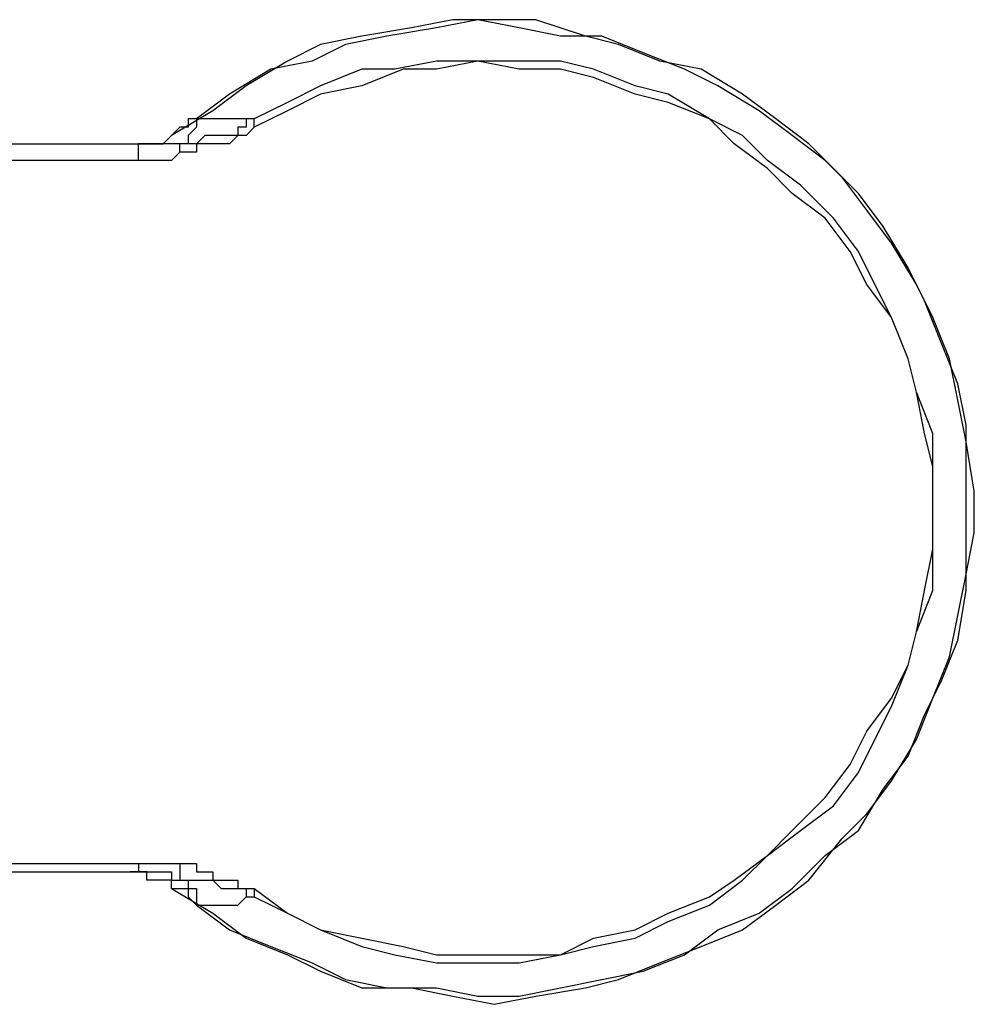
# Model space of a CAD drawing. Header units: millimetres. Extents: x 3884.54 to 3885.69, y 1889.56 to 1890.55.
# Tile 7 of 9: x 3885.0773 to 3885.1261, y 1890.2756 to 1890.3259. Entities that reach past the tile are written whole.
import ezdxf

# ---------------------------------------------------------------- set-up
doc = ezdxf.new("R2010")
doc.units = ezdxf.units.MM
doc.layers.add('SANINDUSA', color=3, linetype='Continuous')

msp = doc.modelspace()

# ---------------------------------------------------------------- linework, layer by layer
at = {"layer": 'SANINDUSA'}
for points in [[(3885.099412, 1890.325933), (3885.099412, 1890.325933), (3885.097295, 1890.325511), (3885.097295, 1890.325511)], [(3885.100682, 1890.325933), (3885.100682, 1890.325933), (3885.098565, 1890.325511), (3885.098565, 1890.325511)], [(3885.101527, 1890.325933), (3885.101527, 1890.325933), (3885.099412, 1890.325933), (3885.099412, 1890.325933)], [(3885.102797, 1890.325511), (3885.102797, 1890.325511), (3885.100682, 1890.325933), (3885.100682, 1890.325933)], [(3885.103644, 1890.325933), (3885.103644, 1890.325933), (3885.101527, 1890.325933), (3885.101527, 1890.325933)], [(3885.106184, 1890.325086), (3885.106184, 1890.325086), (3885.103644, 1890.325933), (3885.103644, 1890.325933)], [(3885.097295, 1890.325511), (3885.097295, 1890.325511), (3885.094755, 1890.325086), (3885.094755, 1890.325086)], [(3885.098565, 1890.325511), (3885.098565, 1890.325511), (3885.096025, 1890.325086), (3885.096025, 1890.325086)], [(3885.104914, 1890.325086), (3885.104914, 1890.325086), (3885.102797, 1890.325511), (3885.102797, 1890.325511)], [(3885.094755, 1890.325086), (3885.094755, 1890.325086), (3885.092638, 1890.324664), (3885.092638, 1890.324664)], [(3885.096025, 1890.325086), (3885.096025, 1890.325086), (3885.093908, 1890.324664), (3885.093908, 1890.324664)], [(3885.107031, 1890.325086), (3885.107031, 1890.325086), (3885.104914, 1890.325086), (3885.104914, 1890.325086)], [(3885.107877, 1890.324664), (3885.107877, 1890.324664), (3885.106184, 1890.325086), (3885.106184, 1890.325086)], [(3885.109146, 1890.324241), (3885.109146, 1890.324241), (3885.107031, 1890.325086), (3885.107031, 1890.325086)], [(3885.092638, 1890.324664), (3885.092638, 1890.324664), (3885.090946, 1890.323817), (3885.090946, 1890.323817)], [(3885.093908, 1890.324664), (3885.093908, 1890.324664), (3885.092215, 1890.323817), (3885.092215, 1890.323817)], [(3885.109993, 1890.323817), (3885.109993, 1890.323817), (3885.107877, 1890.324664), (3885.107877, 1890.324664)], [(3885.090946, 1890.323817), (3885.090946, 1890.323817), (3885.088829, 1890.322547), (3885.088829, 1890.322547)], [(3885.092215, 1890.323817), (3885.092215, 1890.323817), (3885.090099, 1890.323394), (3885.090099, 1890.323394)], [(3885.098565, 1890.323817), (3885.098565, 1890.323817), (3885.096448, 1890.323394), (3885.096448, 1890.323394)], [(3885.100682, 1890.323817), (3885.100682, 1890.323817), (3885.098565, 1890.323817), (3885.098565, 1890.323817)], [(3885.100682, 1890.323817), (3885.100682, 1890.323817), (3885.098565, 1890.323394), (3885.098565, 1890.323394)], [(3885.102797, 1890.323817), (3885.102797, 1890.323817), (3885.100682, 1890.323817), (3885.100682, 1890.323817)], [(3885.102797, 1890.323394), (3885.102797, 1890.323394), (3885.100682, 1890.323817), (3885.100682, 1890.323817)], [(3885.104914, 1890.323817), (3885.104914, 1890.323817), (3885.102797, 1890.323817), (3885.102797, 1890.323817)], [(3885.106607, 1890.323394), (3885.106607, 1890.323394), (3885.104914, 1890.323817), (3885.104914, 1890.323817)], [(3885.111263, 1890.323394), (3885.111263, 1890.323394), (3885.109146, 1890.324241), (3885.109146, 1890.324241)], [(3885.11211, 1890.323394), (3885.11211, 1890.323394), (3885.109993, 1890.323817), (3885.109993, 1890.323817)], [(3885.090099, 1890.323394), (3885.090099, 1890.323394), (3885.087982, 1890.322124), (3885.087982, 1890.322124)], [(3885.094755, 1890.323394), (3885.094755, 1890.323394), (3885.092638, 1890.322547), (3885.092638, 1890.322547)], [(3885.096448, 1890.323394), (3885.096448, 1890.323394), (3885.094755, 1890.323394), (3885.094755, 1890.323394)], [(3885.096871, 1890.323394), (3885.096871, 1890.323394), (3885.094755, 1890.322547), (3885.094755, 1890.322547)], [(3885.098565, 1890.323394), (3885.098565, 1890.323394), (3885.096871, 1890.323394), (3885.096871, 1890.323394)], [(3885.104914, 1890.323394), (3885.104914, 1890.323394), (3885.102797, 1890.323394), (3885.102797, 1890.323394)], [(3885.106607, 1890.322971), (3885.106607, 1890.322971), (3885.104914, 1890.323394), (3885.104914, 1890.323394)], [(3885.108724, 1890.322547), (3885.108724, 1890.322547), (3885.106607, 1890.323394), (3885.106607, 1890.323394)], [(3885.112956, 1890.322547), (3885.112956, 1890.322547), (3885.111263, 1890.323394), (3885.111263, 1890.323394)], [(3885.114226, 1890.322124), (3885.114226, 1890.322124), (3885.11211, 1890.323394), (3885.11211, 1890.323394)], [(3885.108724, 1890.322124), (3885.108724, 1890.322124), (3885.106607, 1890.322971), (3885.106607, 1890.322971)], [(3885.088829, 1890.322547), (3885.088829, 1890.322547), (3885.087135, 1890.321277), (3885.087135, 1890.321277)], [(3885.092638, 1890.322547), (3885.092638, 1890.322547), (3885.090946, 1890.3217), (3885.090946, 1890.3217)], [(3885.094755, 1890.322547), (3885.094755, 1890.322547), (3885.092638, 1890.322124), (3885.092638, 1890.322124)], [(3885.110416, 1890.322124), (3885.110416, 1890.322124), (3885.108724, 1890.322547), (3885.108724, 1890.322547)], [(3885.115073, 1890.321277), (3885.115073, 1890.321277), (3885.112956, 1890.322547), (3885.112956, 1890.322547)], [(3885.087982, 1890.322124), (3885.087982, 1890.322124), (3885.086289, 1890.320853), (3885.086289, 1890.320853)], [(3885.092638, 1890.322124), (3885.092638, 1890.322124), (3885.090946, 1890.321277), (3885.090946, 1890.321277)], [(3885.110416, 1890.3217), (3885.110416, 1890.3217), (3885.108724, 1890.322124), (3885.108724, 1890.322124)], [(3885.112533, 1890.320853), (3885.112533, 1890.320853), (3885.110416, 1890.322124), (3885.110416, 1890.322124)], [(3885.11592, 1890.320853), (3885.11592, 1890.320853), (3885.114226, 1890.322124), (3885.114226, 1890.322124)], [(3885.087135, 1890.321277), (3885.087135, 1890.321277), (3885.085019, 1890.320007), (3885.085019, 1890.320007)], [(3885.090946, 1890.3217), (3885.090946, 1890.3217), (3885.089252, 1890.320853), (3885.089252, 1890.320853)], [(3885.090946, 1890.321277), (3885.090946, 1890.321277), (3885.089252, 1890.320431), (3885.089252, 1890.320431)], [(3885.112533, 1890.320853), (3885.112533, 1890.320853), (3885.110416, 1890.3217), (3885.110416, 1890.3217)], [(3885.116766, 1890.320007), (3885.116766, 1890.320007), (3885.115073, 1890.321277), (3885.115073, 1890.321277)], [(3885.085866, 1890.320853), (3885.085866, 1890.320853), (3885.085866, 1890.320431), (3885.085866, 1890.320431)], [(3885.086289, 1890.320853), (3885.086289, 1890.320853), (3885.085866, 1890.320853), (3885.085866, 1890.320853)], [(3885.088405, 1890.320853), (3885.088405, 1890.320853), (3885.086289, 1890.320853), (3885.086289, 1890.320853)], [(3885.089252, 1890.320853), (3885.089252, 1890.320853), (3885.088405, 1890.320853), (3885.088405, 1890.320853)], [(3885.089252, 1890.320431), (3885.089252, 1890.320431), (3885.089252, 1890.320853), (3885.089252, 1890.320853)], [(3885.114226, 1890.320007), (3885.114226, 1890.320007), (3885.112533, 1890.320853), (3885.112533, 1890.320853)], [(3885.113803, 1890.319584), (3885.113803, 1890.319584), (3885.112533, 1890.320853), (3885.112533, 1890.320853)], [(3885.117613, 1890.319584), (3885.117613, 1890.319584), (3885.11592, 1890.320853), (3885.11592, 1890.320853)], [(3885.085443, 1890.320431), (3885.085443, 1890.320431), (3885.085019, 1890.320007), (3885.085019, 1890.320007)], [(3885.085866, 1890.320431), (3885.085866, 1890.320431), (3885.085443, 1890.320431), (3885.085443, 1890.320431)], [(3885.084596, 1890.319584), (3885.084596, 1890.319584), (3885.085019, 1890.320007), (3885.085019, 1890.320007)], [(3885.115496, 1890.318737), (3885.115496, 1890.318737), (3885.114226, 1890.320007), (3885.114226, 1890.320007)], [(3885.118459, 1890.318737), (3885.118459, 1890.318737), (3885.116766, 1890.320007), (3885.116766, 1890.320007)], [(3885.064278, 1890.319584), (3885.064278, 1890.319584), (3885.083326, 1890.319584), (3885.083326, 1890.319584)], [(3885.082903, 1890.319584), (3885.082903, 1890.319584), (3885.083326, 1890.319584), (3885.083326, 1890.319584)], [(3885.083326, 1890.318737), (3885.083326, 1890.318737), (3885.083326, 1890.319584), (3885.083326, 1890.319584)], [(3885.083326, 1890.319584), (3885.083326, 1890.319584), (3885.083749, 1890.319584), (3885.083749, 1890.319584)], [(3885.083749, 1890.319584), (3885.083749, 1890.319584), (3885.084173, 1890.319584), (3885.084173, 1890.319584)], [(3885.084173, 1890.319584), (3885.084173, 1890.319584), (3885.084596, 1890.319584), (3885.084596, 1890.319584)], [(3885.085443, 1890.319161), (3885.085443, 1890.319161), (3885.085443, 1890.319584), (3885.085443, 1890.319584)], [(3885.115496, 1890.318314), (3885.115496, 1890.318314), (3885.113803, 1890.319584), (3885.113803, 1890.319584)], [(3885.119306, 1890.317891), (3885.119306, 1890.317891), (3885.117613, 1890.319584), (3885.117613, 1890.319584)], [(3885.083326, 1890.318737), (3885.083326, 1890.318737), (3885.07613, 1890.318737), (3885.07613, 1890.318737)], [(3885.11719, 1890.317467), (3885.11719, 1890.317467), (3885.115496, 1890.318737), (3885.115496, 1890.318737)], [(3885.116766, 1890.317044), (3885.116766, 1890.317044), (3885.115496, 1890.318314), (3885.115496, 1890.318314)], [(3885.120153, 1890.317044), (3885.120153, 1890.317044), (3885.118459, 1890.318737), (3885.118459, 1890.318737)], [(3885.120576, 1890.316197), (3885.120576, 1890.316197), (3885.119306, 1890.317891), (3885.119306, 1890.317891)], [(3885.118882, 1890.315775), (3885.118882, 1890.315775), (3885.11719, 1890.317467), (3885.11719, 1890.317467)], [(3885.118459, 1890.315775), (3885.118459, 1890.315775), (3885.116766, 1890.317044), (3885.116766, 1890.317044)], [(3885.121423, 1890.315351), (3885.121423, 1890.315351), (3885.120153, 1890.317044), (3885.120153, 1890.317044)], [(3885.119729, 1890.314081), (3885.119729, 1890.314081), (3885.118459, 1890.315775), (3885.118459, 1890.315775)], [(3885.120153, 1890.314081), (3885.120153, 1890.314081), (3885.118882, 1890.315775), (3885.118882, 1890.315775)], [(3885.121845, 1890.314505), (3885.121845, 1890.314505), (3885.120576, 1890.316197), (3885.120576, 1890.316197)], [(3885.122692, 1890.313234), (3885.122692, 1890.313234), (3885.121423, 1890.315351), (3885.121423, 1890.315351)], [(3885.123115, 1890.312387), (3885.123115, 1890.312387), (3885.121845, 1890.314505), (3885.121845, 1890.314505)], [(3885.120576, 1890.312387), (3885.120576, 1890.312387), (3885.119729, 1890.314081), (3885.119729, 1890.314081)], [(3885.120999, 1890.312387), (3885.120999, 1890.312387), (3885.120153, 1890.314081), (3885.120153, 1890.314081)], [(3885.123539, 1890.311542), (3885.123539, 1890.311542), (3885.122692, 1890.313234), (3885.122692, 1890.313234)], [(3885.121845, 1890.310695), (3885.121845, 1890.310695), (3885.120576, 1890.312387), (3885.120576, 1890.312387)], [(3885.121845, 1890.310695), (3885.121845, 1890.310695), (3885.120999, 1890.312387), (3885.120999, 1890.312387)], [(3885.123962, 1890.310695), (3885.123962, 1890.310695), (3885.123115, 1890.312387), (3885.123115, 1890.312387)], [(3885.124385, 1890.309425), (3885.124385, 1890.309425), (3885.123539, 1890.311542), (3885.123539, 1890.311542)], [(3885.122692, 1890.308578), (3885.122692, 1890.308578), (3885.121845, 1890.310695), (3885.121845, 1890.310695)], [(3885.122692, 1890.308578), (3885.122692, 1890.308578), (3885.121845, 1890.310695), (3885.121845, 1890.310695)], [(3885.124809, 1890.308578), (3885.124809, 1890.308578), (3885.123962, 1890.310695), (3885.123962, 1890.310695)], [(3885.125232, 1890.307308), (3885.125232, 1890.307308), (3885.124385, 1890.309425), (3885.124385, 1890.309425)], [(3885.123115, 1890.306885), (3885.123115, 1890.306885), (3885.122692, 1890.308578), (3885.122692, 1890.308578)], [(3885.123115, 1890.306885), (3885.123115, 1890.306885), (3885.122692, 1890.308578), (3885.122692, 1890.308578)], [(3885.125232, 1890.306461), (3885.125232, 1890.306461), (3885.124809, 1890.308578), (3885.124809, 1890.308578)], [(3885.125655, 1890.305192), (3885.125655, 1890.305192), (3885.125232, 1890.307308), (3885.125232, 1890.307308)], [(3885.123962, 1890.304768), (3885.123962, 1890.304768), (3885.123115, 1890.306885), (3885.123115, 1890.306885)], [(3885.123539, 1890.304768), (3885.123539, 1890.304768), (3885.123115, 1890.306885), (3885.123115, 1890.306885)], [(3885.125655, 1890.304345), (3885.125655, 1890.304345), (3885.125232, 1890.306461), (3885.125232, 1890.306461)], [(3885.125655, 1890.303076), (3885.125655, 1890.303076), (3885.125655, 1890.305192), (3885.125655, 1890.305192)], [(3885.123962, 1890.303076), (3885.123962, 1890.303076), (3885.123539, 1890.304768), (3885.123539, 1890.304768)], [(3885.123962, 1890.303076), (3885.123962, 1890.303076), (3885.123962, 1890.304768), (3885.123962, 1890.304768)], [(3885.126079, 1890.301806), (3885.126079, 1890.301806), (3885.125655, 1890.304345), (3885.125655, 1890.304345)], [(3885.123962, 1890.300959), (3885.123962, 1890.300959), (3885.123962, 1890.303076), (3885.123962, 1890.303076)], [(3885.123962, 1890.300959), (3885.123962, 1890.300959), (3885.123962, 1890.303076), (3885.123962, 1890.303076)], [(3885.125655, 1890.300959), (3885.125655, 1890.300959), (3885.125655, 1890.303076), (3885.125655, 1890.303076)], [(3885.126079, 1890.299689), (3885.126079, 1890.299689), (3885.126079, 1890.301806), (3885.126079, 1890.301806)], [(3885.123962, 1890.298843), (3885.123962, 1890.298843), (3885.123962, 1890.300959), (3885.123962, 1890.300959)], [(3885.123962, 1890.298843), (3885.123962, 1890.298843), (3885.123962, 1890.300959), (3885.123962, 1890.300959)], [(3885.125655, 1890.298419), (3885.125655, 1890.298419), (3885.125655, 1890.300959), (3885.125655, 1890.300959)], [(3885.125655, 1890.297573), (3885.125655, 1890.297573), (3885.126079, 1890.299689), (3885.126079, 1890.299689)], [(3885.123539, 1890.296726), (3885.123539, 1890.296726), (3885.123962, 1890.298843), (3885.123962, 1890.298843)], [(3885.123962, 1890.296726), (3885.123962, 1890.296726), (3885.123962, 1890.298843), (3885.123962, 1890.298843)], [(3885.125655, 1890.296726), (3885.125655, 1890.296726), (3885.125655, 1890.298419), (3885.125655, 1890.298419)], [(3885.125232, 1890.295456), (3885.125232, 1890.295456), (3885.125655, 1890.297573), (3885.125655, 1890.297573)], [(3885.123115, 1890.294609), (3885.123115, 1890.294609), (3885.123962, 1890.296726), (3885.123962, 1890.296726)], [(3885.123115, 1890.294609), (3885.123115, 1890.294609), (3885.123539, 1890.296726), (3885.123539, 1890.296726)], [(3885.125232, 1890.294187), (3885.125232, 1890.294187), (3885.125655, 1890.296726), (3885.125655, 1890.296726)], [(3885.124809, 1890.29334), (3885.124809, 1890.29334), (3885.125232, 1890.295456), (3885.125232, 1890.295456)], [(3885.122692, 1890.292917), (3885.122692, 1890.292917), (3885.123115, 1890.294609), (3885.123115, 1890.294609)], [(3885.122692, 1890.292917), (3885.122692, 1890.292917), (3885.123115, 1890.294609), (3885.123115, 1890.294609)], [(3885.124385, 1890.29207), (3885.124385, 1890.29207), (3885.125232, 1890.294187), (3885.125232, 1890.294187)], [(3885.123962, 1890.291223), (3885.123962, 1890.291223), (3885.124809, 1890.29334), (3885.124809, 1890.29334)], [(3885.121845, 1890.2908), (3885.121845, 1890.2908), (3885.122692, 1890.292917), (3885.122692, 1890.292917)], [(3885.121845, 1890.291223), (3885.121845, 1890.291223), (3885.122692, 1890.292917), (3885.122692, 1890.292917)], [(3885.123539, 1890.290377), (3885.123539, 1890.290377), (3885.124385, 1890.29207), (3885.124385, 1890.29207)], [(3885.120576, 1890.28953), (3885.120576, 1890.28953), (3885.121845, 1890.291223), (3885.121845, 1890.291223)], [(3885.123115, 1890.289107), (3885.123115, 1890.289107), (3885.123962, 1890.291223), (3885.123962, 1890.291223)], [(3885.120999, 1890.289107), (3885.120999, 1890.289107), (3885.121845, 1890.2908), (3885.121845, 1890.2908)], [(3885.122692, 1890.28826), (3885.122692, 1890.28826), (3885.123539, 1890.290377), (3885.123539, 1890.290377)], [(3885.119729, 1890.287837), (3885.119729, 1890.287837), (3885.120576, 1890.28953), (3885.120576, 1890.28953)], [(3885.120153, 1890.287414), (3885.120153, 1890.287414), (3885.120999, 1890.289107), (3885.120999, 1890.289107)], [(3885.121845, 1890.28699), (3885.121845, 1890.28699), (3885.123115, 1890.289107), (3885.123115, 1890.289107)], [(3885.121423, 1890.286567), (3885.121423, 1890.286567), (3885.122692, 1890.28826), (3885.122692, 1890.28826)], [(3885.118459, 1890.286144), (3885.118459, 1890.286144), (3885.119729, 1890.287837), (3885.119729, 1890.287837)], [(3885.118882, 1890.28572), (3885.118882, 1890.28572), (3885.120153, 1890.287414), (3885.120153, 1890.287414)], [(3885.120153, 1890.284451), (3885.120153, 1890.284451), (3885.121423, 1890.286567), (3885.121423, 1890.286567)], [(3885.120576, 1890.285298), (3885.120576, 1890.285298), (3885.121845, 1890.28699), (3885.121845, 1890.28699)], [(3885.116766, 1890.284451), (3885.116766, 1890.284451), (3885.118459, 1890.286144), (3885.118459, 1890.286144)], [(3885.11719, 1890.284451), (3885.11719, 1890.284451), (3885.118882, 1890.28572), (3885.118882, 1890.28572)], [(3885.119306, 1890.284028), (3885.119306, 1890.284028), (3885.120576, 1890.285298), (3885.120576, 1890.285298)], [(3885.115496, 1890.283181), (3885.115496, 1890.283181), (3885.11719, 1890.284451), (3885.11719, 1890.284451)], [(3885.115496, 1890.283181), (3885.115496, 1890.283181), (3885.116766, 1890.284451), (3885.116766, 1890.284451)], [(3885.117613, 1890.281911), (3885.117613, 1890.281911), (3885.119306, 1890.284028), (3885.119306, 1890.284028)], [(3885.118459, 1890.283181), (3885.118459, 1890.283181), (3885.120153, 1890.284451), (3885.120153, 1890.284451)], [(3885.113803, 1890.281911), (3885.113803, 1890.281911), (3885.115496, 1890.283181), (3885.115496, 1890.283181)], [(3885.114226, 1890.281911), (3885.114226, 1890.281911), (3885.115496, 1890.283181), (3885.115496, 1890.283181)], [(3885.116766, 1890.281487), (3885.116766, 1890.281487), (3885.118459, 1890.283181), (3885.118459, 1890.283181)], [(3885.07613, 1890.282757), (3885.07613, 1890.282757), (3885.083326, 1890.282757), (3885.083326, 1890.282757)], [(3885.083326, 1890.282757), (3885.083326, 1890.282757), (3885.083326, 1890.282334), (3885.083326, 1890.282334)], [(3885.085443, 1890.282757), (3885.085443, 1890.282757), (3885.085443, 1890.281911), (3885.085443, 1890.281911)], [(3885.064278, 1890.282334), (3885.064278, 1890.282334), (3885.083326, 1890.282334), (3885.083326, 1890.282334)], [(3885.083326, 1890.282334), (3885.083326, 1890.282334), (3885.082903, 1890.282334), (3885.082903, 1890.282334)], [(3885.083749, 1890.282334), (3885.083749, 1890.282334), (3885.083326, 1890.282334), (3885.083326, 1890.282334)], [(3885.083749, 1890.281911), (3885.083749, 1890.281911), (3885.083749, 1890.282334), (3885.083749, 1890.282334)], [(3885.084173, 1890.281911), (3885.084173, 1890.281911), (3885.083749, 1890.281911), (3885.083749, 1890.281911)], [(3885.084596, 1890.281911), (3885.084596, 1890.281911), (3885.084173, 1890.281911), (3885.084173, 1890.281911)], [(3885.085019, 1890.281911), (3885.085019, 1890.281911), (3885.084596, 1890.281911), (3885.084596, 1890.281911)], [(3885.085019, 1890.281487), (3885.085019, 1890.281487), (3885.085019, 1890.281911), (3885.085019, 1890.281911)], [(3885.085019, 1890.281487), (3885.085019, 1890.281487), (3885.085443, 1890.281487), (3885.085443, 1890.281487)], [(3885.085019, 1890.281487), (3885.085019, 1890.281487), (3885.087135, 1890.280218), (3885.087135, 1890.280218)], [(3885.085443, 1890.281487), (3885.085443, 1890.281487), (3885.085866, 1890.281487), (3885.085866, 1890.281487)], [(3885.085866, 1890.281487), (3885.085866, 1890.281487), (3885.085866, 1890.281065), (3885.085866, 1890.281065)], [(3885.089252, 1890.281487), (3885.089252, 1890.281487), (3885.089252, 1890.281065), (3885.089252, 1890.281065)], [(3885.089252, 1890.281487), (3885.089252, 1890.281487), (3885.090946, 1890.280218), (3885.090946, 1890.280218)], [(3885.112533, 1890.28064), (3885.112533, 1890.28064), (3885.114226, 1890.281911), (3885.114226, 1890.281911)], [(3885.112533, 1890.281065), (3885.112533, 1890.281065), (3885.113803, 1890.281911), (3885.113803, 1890.281911)], [(3885.115073, 1890.280218), (3885.115073, 1890.280218), (3885.116766, 1890.281487), (3885.116766, 1890.281487)], [(3885.11592, 1890.28064), (3885.11592, 1890.28064), (3885.117613, 1890.281911), (3885.117613, 1890.281911)], [(3885.085866, 1890.281065), (3885.085866, 1890.281065), (3885.086289, 1890.28064), (3885.086289, 1890.28064)], [(3885.089252, 1890.281065), (3885.089252, 1890.281065), (3885.090946, 1890.280218), (3885.090946, 1890.280218)], [(3885.110416, 1890.280218), (3885.110416, 1890.280218), (3885.112533, 1890.281065), (3885.112533, 1890.281065)], [(3885.086289, 1890.28064), (3885.086289, 1890.28064), (3885.088405, 1890.28064), (3885.088405, 1890.28064)], [(3885.086289, 1890.28064), (3885.086289, 1890.28064), (3885.087982, 1890.279371), (3885.087982, 1890.279371)], [(3885.110416, 1890.279795), (3885.110416, 1890.279795), (3885.112533, 1890.28064), (3885.112533, 1890.28064)], [(3885.114226, 1890.279371), (3885.114226, 1890.279371), (3885.11592, 1890.28064), (3885.11592, 1890.28064)], [(3885.087135, 1890.280218), (3885.087135, 1890.280218), (3885.088829, 1890.278948), (3885.088829, 1890.278948)], [(3885.090946, 1890.280218), (3885.090946, 1890.280218), (3885.092638, 1890.279371), (3885.092638, 1890.279371)], [(3885.090946, 1890.280218), (3885.090946, 1890.280218), (3885.092638, 1890.279371), (3885.092638, 1890.279371)], [(3885.108724, 1890.279371), (3885.108724, 1890.279371), (3885.110416, 1890.280218), (3885.110416, 1890.280218)], [(3885.112956, 1890.279371), (3885.112956, 1890.279371), (3885.115073, 1890.280218), (3885.115073, 1890.280218)], [(3885.108724, 1890.278948), (3885.108724, 1890.278948), (3885.110416, 1890.279795), (3885.110416, 1890.279795)], [(3885.087982, 1890.279371), (3885.087982, 1890.279371), (3885.090099, 1890.278525), (3885.090099, 1890.278525)], [(3885.092638, 1890.279371), (3885.092638, 1890.279371), (3885.094755, 1890.278525), (3885.094755, 1890.278525)], [(3885.092638, 1890.279371), (3885.092638, 1890.279371), (3885.094755, 1890.278948), (3885.094755, 1890.278948)], [(3885.106607, 1890.278948), (3885.106607, 1890.278948), (3885.108724, 1890.279371), (3885.108724, 1890.279371)], [(3885.111263, 1890.278101), (3885.111263, 1890.278101), (3885.112956, 1890.279371), (3885.112956, 1890.279371)], [(3885.11211, 1890.278525), (3885.11211, 1890.278525), (3885.114226, 1890.279371), (3885.114226, 1890.279371)], [(3885.088829, 1890.278948), (3885.088829, 1890.278948), (3885.090946, 1890.278101), (3885.090946, 1890.278101)], [(3885.090099, 1890.278525), (3885.090099, 1890.278525), (3885.092215, 1890.277678), (3885.092215, 1890.277678)], [(3885.094755, 1890.278948), (3885.094755, 1890.278948), (3885.096871, 1890.278525), (3885.096871, 1890.278525)], [(3885.094755, 1890.278525), (3885.094755, 1890.278525), (3885.096448, 1890.278101), (3885.096448, 1890.278101)], [(3885.096871, 1890.278525), (3885.096871, 1890.278525), (3885.098565, 1890.278101), (3885.098565, 1890.278101)], [(3885.104914, 1890.278101), (3885.104914, 1890.278101), (3885.106607, 1890.278948), (3885.106607, 1890.278948)], [(3885.104914, 1890.278101), (3885.104914, 1890.278101), (3885.106607, 1890.278525), (3885.106607, 1890.278525)], [(3885.106607, 1890.278525), (3885.106607, 1890.278525), (3885.108724, 1890.278948), (3885.108724, 1890.278948)], [(3885.109993, 1890.277678), (3885.109993, 1890.277678), (3885.11211, 1890.278525), (3885.11211, 1890.278525)], [(3885.090946, 1890.278101), (3885.090946, 1890.278101), (3885.092638, 1890.277255), (3885.092638, 1890.277255)], [(3885.096448, 1890.278101), (3885.096448, 1890.278101), (3885.098565, 1890.277678), (3885.098565, 1890.277678)], [(3885.098565, 1890.278101), (3885.098565, 1890.278101), (3885.100682, 1890.278101), (3885.100682, 1890.278101)], [(3885.100682, 1890.278101), (3885.100682, 1890.278101), (3885.102797, 1890.278101), (3885.102797, 1890.278101)], [(3885.102797, 1890.277678), (3885.102797, 1890.277678), (3885.104914, 1890.278101), (3885.104914, 1890.278101)], [(3885.102797, 1890.278101), (3885.102797, 1890.278101), (3885.104914, 1890.278101), (3885.104914, 1890.278101)], [(3885.109146, 1890.277255), (3885.109146, 1890.277255), (3885.111263, 1890.278101), (3885.111263, 1890.278101)], [(3885.092215, 1890.277678), (3885.092215, 1890.277678), (3885.093908, 1890.276831), (3885.093908, 1890.276831)], [(3885.098565, 1890.277678), (3885.098565, 1890.277678), (3885.100682, 1890.277678), (3885.100682, 1890.277678)], [(3885.100682, 1890.277678), (3885.100682, 1890.277678), (3885.102797, 1890.277678), (3885.102797, 1890.277678)], [(3885.107877, 1890.276831), (3885.107877, 1890.276831), (3885.109993, 1890.277678), (3885.109993, 1890.277678)], [(3885.092638, 1890.277255), (3885.092638, 1890.277255), (3885.094755, 1890.276409), (3885.094755, 1890.276409)], [(3885.107031, 1890.276831), (3885.107031, 1890.276831), (3885.109146, 1890.277255), (3885.109146, 1890.277255)], [(3885.093908, 1890.276831), (3885.093908, 1890.276831), (3885.096025, 1890.276409), (3885.096025, 1890.276409)], [(3885.104914, 1890.276409), (3885.104914, 1890.276409), (3885.107031, 1890.276831), (3885.107031, 1890.276831)], [(3885.106184, 1890.276409), (3885.106184, 1890.276409), (3885.107877, 1890.276831), (3885.107877, 1890.276831)], [(3885.094755, 1890.276409), (3885.094755, 1890.276409), (3885.097295, 1890.276409), (3885.097295, 1890.276409)], [(3885.096025, 1890.276409), (3885.096025, 1890.276409), (3885.098565, 1890.276409), (3885.098565, 1890.276409)], [(3885.097295, 1890.276409), (3885.097295, 1890.276409), (3885.099412, 1890.275985), (3885.099412, 1890.275985)], [(3885.098565, 1890.276409), (3885.098565, 1890.276409), (3885.100682, 1890.275985), (3885.100682, 1890.275985)], [(3885.099412, 1890.275985), (3885.099412, 1890.275985), (3885.101527, 1890.275562), (3885.101527, 1890.275562)], [(3885.100682, 1890.275985), (3885.100682, 1890.275985), (3885.102797, 1890.275985), (3885.102797, 1890.275985)], [(3885.101527, 1890.275562), (3885.101527, 1890.275562), (3885.103644, 1890.275985), (3885.103644, 1890.275985)], [(3885.102797, 1890.275985), (3885.102797, 1890.275985), (3885.104914, 1890.276409), (3885.104914, 1890.276409)], [(3885.103644, 1890.275985), (3885.103644, 1890.275985), (3885.106184, 1890.276409), (3885.106184, 1890.276409)]]:
    msp.add_open_spline(points, degree=3, dxfattribs=at)
for points, knots in [([(3885.089252, 1890.320853), (3885.089252, 1890.320853), (3885.088829, 1890.320853), (3885.088829, 1890.320853), (3885.088829, 1890.320853), (3885.088829, 1890.320853), (3885.088829, 1890.320431), (3885.088829, 1890.320431), (3885.088829, 1890.320431), (3885.088829, 1890.320431), (3885.088405, 1890.320431), (3885.088405, 1890.320431), (3885.088405, 1890.320431), (3885.088405, 1890.320431), (3885.088405, 1890.320007), (3885.088405, 1890.320007), (3885.088405, 1890.320007), (3885.088405, 1890.320007), (3885.087559, 1890.320007), (3885.087559, 1890.320007), (3885.087559, 1890.320007), (3885.087559, 1890.320007), (3885.087135, 1890.320007), (3885.087135, 1890.320007), (3885.087135, 1890.320007), (3885.087135, 1890.320007), (3885.086713, 1890.320007), (3885.086713, 1890.320007), (3885.086713, 1890.320007), (3885.086713, 1890.320007), (3885.086289, 1890.319584), (3885.086289, 1890.319584), (3885.086289, 1890.319584), (3885.086289, 1890.319584), (3885.085866, 1890.319584), (3885.085866, 1890.319584), (3885.085866, 1890.319584), (3885.085866, 1890.319584), (3885.085443, 1890.319584), (3885.085443, 1890.319584)], [0, 0, 0, 0, 0.1, 0.1, 0.1, 0.1, 0.2, 0.2, 0.2, 0.2, 0.3, 0.3, 0.3, 0.3, 0.4, 0.4, 0.4, 0.4, 0.5, 0.5, 0.5, 0.5, 0.6, 0.6, 0.6, 0.6, 0.7, 0.7, 0.7, 0.7, 0.8, 0.8, 0.8, 0.8, 0.9, 0.9, 0.9, 0.9, 1, 1, 1, 1]), ([(3885.086289, 1890.320853), (3885.086289, 1890.320853), (3885.086289, 1890.320431), (3885.086289, 1890.320431), (3885.086289, 1890.320431), (3885.086289, 1890.320431), (3885.085866, 1890.320007), (3885.085866, 1890.320007), (3885.085866, 1890.320007), (3885.085866, 1890.320007), (3885.085866, 1890.319584), (3885.085866, 1890.319584), (3885.085866, 1890.319584), (3885.085866, 1890.319584), (3885.085443, 1890.319584), (3885.085443, 1890.319584)], [0, 0, 0, 0, 0.25, 0.25, 0.25, 0.25, 0.5, 0.5, 0.5, 0.5, 0.75, 0.75, 0.75, 0.75, 1, 1, 1, 1]), ([(3885.089252, 1890.320431), (3885.089252, 1890.320431), (3885.088829, 1890.320007), (3885.088829, 1890.320007), (3885.088829, 1890.320007), (3885.088829, 1890.320007), (3885.088405, 1890.320007), (3885.088405, 1890.320007), (3885.088405, 1890.320007), (3885.088405, 1890.320007), (3885.087982, 1890.319584), (3885.087982, 1890.319584), (3885.087982, 1890.319584), (3885.087982, 1890.319584), (3885.087559, 1890.319584), (3885.087559, 1890.319584), (3885.087559, 1890.319584), (3885.087559, 1890.319584), (3885.087135, 1890.319584), (3885.087135, 1890.319584), (3885.087135, 1890.319584), (3885.087135, 1890.319584), (3885.086713, 1890.319584), (3885.086713, 1890.319584), (3885.086713, 1890.319584), (3885.086713, 1890.319584), (3885.086289, 1890.319584), (3885.086289, 1890.319584), (3885.086289, 1890.319584), (3885.086289, 1890.319584), (3885.086289, 1890.319161), (3885.086289, 1890.319161), (3885.086289, 1890.319161), (3885.086289, 1890.319161), (3885.085866, 1890.319161), (3885.085866, 1890.319161), (3885.085866, 1890.319161), (3885.085866, 1890.319161), (3885.085443, 1890.319161), (3885.085443, 1890.319161)], [0, 0, 0, 0, 0.1, 0.1, 0.1, 0.1, 0.2, 0.2, 0.2, 0.2, 0.3, 0.3, 0.3, 0.3, 0.4, 0.4, 0.4, 0.4, 0.5, 0.5, 0.5, 0.5, 0.6, 0.6, 0.6, 0.6, 0.7, 0.7, 0.7, 0.7, 0.8, 0.8, 0.8, 0.8, 0.9, 0.9, 0.9, 0.9, 1, 1, 1, 1]), ([(3885.085443, 1890.319584), (3885.085443, 1890.319584), (3885.085019, 1890.319584), (3885.085019, 1890.319584), (3885.085019, 1890.319584), (3885.085019, 1890.319584), (3885.084596, 1890.319584), (3885.084596, 1890.319584), (3885.084596, 1890.319584), (3885.084596, 1890.319584), (3885.084173, 1890.319584), (3885.084173, 1890.319584), (3885.084173, 1890.319584), (3885.084173, 1890.319584), (3885.083749, 1890.319584), (3885.083749, 1890.319584), (3885.083749, 1890.319584), (3885.083749, 1890.319584), (3885.083326, 1890.319584), (3885.083326, 1890.319584)], [0, 0, 0, 0, 0.2, 0.2, 0.2, 0.2, 0.4, 0.4, 0.4, 0.4, 0.6, 0.6, 0.6, 0.6, 0.8, 0.8, 0.8, 0.8, 1, 1, 1, 1]), ([(3885.085443, 1890.319161), (3885.085443, 1890.319161), (3885.085019, 1890.318737), (3885.085019, 1890.318737), (3885.085019, 1890.318737), (3885.085019, 1890.318737), (3885.084596, 1890.318737), (3885.084596, 1890.318737), (3885.084596, 1890.318737), (3885.084596, 1890.318737), (3885.084173, 1890.318737), (3885.084173, 1890.318737), (3885.084173, 1890.318737), (3885.084173, 1890.318737), (3885.083749, 1890.318737), (3885.083749, 1890.318737), (3885.083749, 1890.318737), (3885.083749, 1890.318737), (3885.083326, 1890.318737), (3885.083326, 1890.318737)], [0, 0, 0, 0, 0.2, 0.2, 0.2, 0.2, 0.4, 0.4, 0.4, 0.4, 0.6, 0.6, 0.6, 0.6, 0.8, 0.8, 0.8, 0.8, 1, 1, 1, 1]), ([(3885.083326, 1890.282757), (3885.083326, 1890.282757), (3885.083749, 1890.282757), (3885.083749, 1890.282757), (3885.083749, 1890.282757), (3885.083749, 1890.282757), (3885.084173, 1890.282757), (3885.084173, 1890.282757), (3885.084173, 1890.282757), (3885.084173, 1890.282757), (3885.084596, 1890.282757), (3885.084596, 1890.282757), (3885.084596, 1890.282757), (3885.084596, 1890.282757), (3885.085019, 1890.282757), (3885.085019, 1890.282757), (3885.085019, 1890.282757), (3885.085019, 1890.282757), (3885.085443, 1890.282757), (3885.085443, 1890.282757)], [0, 0, 0, 0, 0.2, 0.2, 0.2, 0.2, 0.4, 0.4, 0.4, 0.4, 0.6, 0.6, 0.6, 0.6, 0.8, 0.8, 0.8, 0.8, 1, 1, 1, 1]), ([(3885.085443, 1890.282757), (3885.085443, 1890.282757), (3885.085866, 1890.282757), (3885.085866, 1890.282757), (3885.085866, 1890.282757), (3885.085866, 1890.282757), (3885.086289, 1890.282757), (3885.086289, 1890.282757), (3885.086289, 1890.282757), (3885.086289, 1890.282757), (3885.086289, 1890.282334), (3885.086289, 1890.282334), (3885.086289, 1890.282334), (3885.086289, 1890.282334), (3885.086713, 1890.282334), (3885.086713, 1890.282334), (3885.086713, 1890.282334), (3885.086713, 1890.282334), (3885.087135, 1890.282334), (3885.087135, 1890.282334), (3885.087135, 1890.282334), (3885.087135, 1890.282334), (3885.087135, 1890.281911), (3885.087135, 1890.281911), (3885.087135, 1890.281911), (3885.087135, 1890.281911), (3885.087559, 1890.281911), (3885.087559, 1890.281911), (3885.087559, 1890.281911), (3885.087559, 1890.281911), (3885.088405, 1890.281911), (3885.088405, 1890.281911), (3885.088405, 1890.281911), (3885.088405, 1890.281911), (3885.088405, 1890.281487), (3885.088405, 1890.281487), (3885.088405, 1890.281487), (3885.088405, 1890.281487), (3885.088829, 1890.281487), (3885.088829, 1890.281487), (3885.088829, 1890.281487), (3885.088829, 1890.281487), (3885.089252, 1890.281487), (3885.089252, 1890.281487)], [0, 0, 0, 0, 0.090909, 0.090909, 0.090909, 0.090909, 0.181818, 0.181818, 0.181818, 0.181818, 0.272727, 0.272727, 0.272727, 0.272727, 0.363636, 0.363636, 0.363636, 0.363636, 0.454545, 0.454545, 0.454545, 0.454545, 0.545455, 0.545455, 0.545455, 0.545455, 0.636364, 0.636364, 0.636364, 0.636364, 0.727273, 0.727273, 0.727273, 0.727273, 0.818182, 0.818182, 0.818182, 0.818182, 0.909091, 0.909091, 0.909091, 0.909091, 1, 1, 1, 1]), ([(3885.083326, 1890.282334), (3885.083326, 1890.282334), (3885.083749, 1890.282334), (3885.083749, 1890.282334), (3885.083749, 1890.282334), (3885.083749, 1890.282334), (3885.084173, 1890.282334), (3885.084173, 1890.282334), (3885.084173, 1890.282334), (3885.084173, 1890.282334), (3885.084596, 1890.282334), (3885.084596, 1890.282334), (3885.084596, 1890.282334), (3885.084596, 1890.282334), (3885.085019, 1890.282334), (3885.085019, 1890.282334), (3885.085019, 1890.282334), (3885.085019, 1890.282334), (3885.085019, 1890.281911), (3885.085019, 1890.281911), (3885.085019, 1890.281911), (3885.085019, 1890.281911), (3885.085443, 1890.281911), (3885.085443, 1890.281911)], [0, 0, 0, 0, 0.166667, 0.166667, 0.166667, 0.166667, 0.333333, 0.333333, 0.333333, 0.333333, 0.5, 0.5, 0.5, 0.5, 0.666667, 0.666667, 0.666667, 0.666667, 0.833333, 0.833333, 0.833333, 0.833333, 1, 1, 1, 1]), ([(3885.085443, 1890.281911), (3885.085443, 1890.281911), (3885.085866, 1890.281911), (3885.085866, 1890.281911), (3885.085866, 1890.281911), (3885.085866, 1890.281911), (3885.085866, 1890.281487), (3885.085866, 1890.281487), (3885.085866, 1890.281487), (3885.085866, 1890.281487), (3885.086289, 1890.281487), (3885.086289, 1890.281487), (3885.086289, 1890.281487), (3885.086289, 1890.281487), (3885.086289, 1890.28064), (3885.086289, 1890.28064)], [0, 0, 0, 0, 0.25, 0.25, 0.25, 0.25, 0.5, 0.5, 0.5, 0.5, 0.75, 0.75, 0.75, 0.75, 1, 1, 1, 1]), ([(3885.085443, 1890.281911), (3885.085443, 1890.281911), (3885.085866, 1890.281911), (3885.085866, 1890.281911), (3885.085866, 1890.281911), (3885.085866, 1890.281911), (3885.086289, 1890.281911), (3885.086289, 1890.281911), (3885.086289, 1890.281911), (3885.086289, 1890.281911), (3885.087135, 1890.281911), (3885.087135, 1890.281911), (3885.087135, 1890.281911), (3885.087135, 1890.281911), (3885.087559, 1890.281487), (3885.087559, 1890.281487), (3885.087559, 1890.281487), (3885.087559, 1890.281487), (3885.088405, 1890.281487), (3885.088405, 1890.281487), (3885.088405, 1890.281487), (3885.088405, 1890.281487), (3885.088829, 1890.281487), (3885.088829, 1890.281487), (3885.088829, 1890.281487), (3885.088829, 1890.281487), (3885.088829, 1890.281065), (3885.088829, 1890.281065), (3885.088829, 1890.281065), (3885.088829, 1890.281065), (3885.089252, 1890.281065), (3885.089252, 1890.281065)], [0, 0, 0, 0, 0.125, 0.125, 0.125, 0.125, 0.25, 0.25, 0.25, 0.25, 0.375, 0.375, 0.375, 0.375, 0.5, 0.5, 0.5, 0.5, 0.625, 0.625, 0.625, 0.625, 0.75, 0.75, 0.75, 0.75, 0.875, 0.875, 0.875, 0.875, 1, 1, 1, 1]), ([(3885.088405, 1890.28064), (3885.088405, 1890.28064), (3885.088829, 1890.281065), (3885.088829, 1890.281065), (3885.088829, 1890.281065), (3885.088829, 1890.281065), (3885.089252, 1890.281065), (3885.089252, 1890.281065)], [0, 0, 0, 0, 0.5, 0.5, 0.5, 0.5, 1, 1, 1, 1])]:
    msp.add_open_spline(points, degree=3, knots=knots, dxfattribs=at)

doc.saveas('drawing.dxf')
